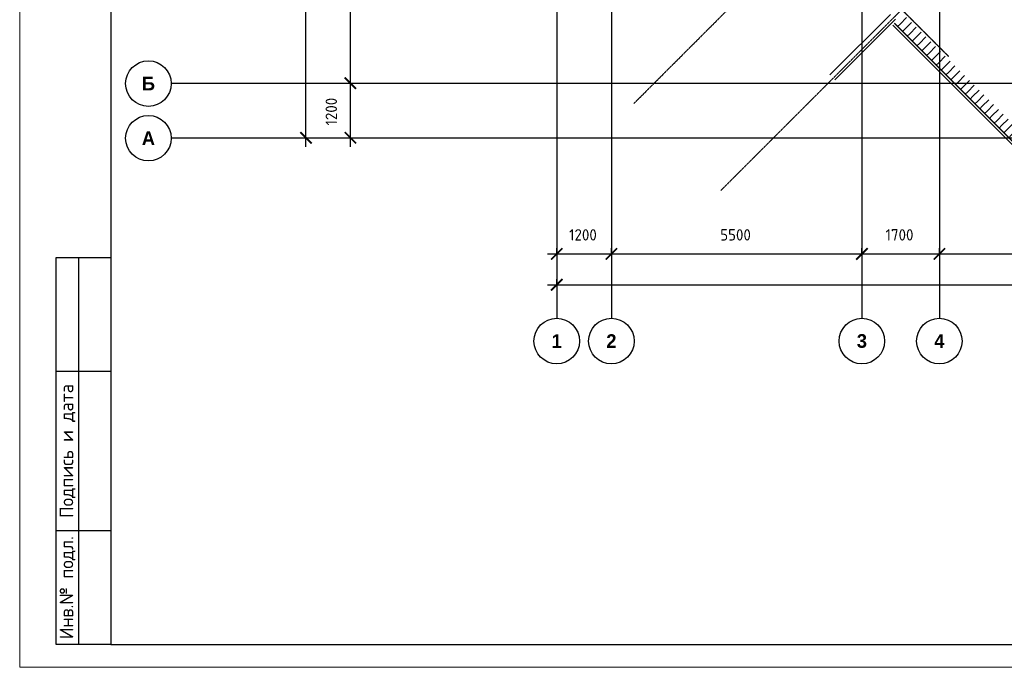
# Model space of a CAD drawing. Header units: millimetres. Extents: x 130535 to 1380046, y -52734 to 121434.
# Tile 2 of 64: x 213936 to 235554, y -52734 to -38515. Entities that reach past the tile are written whole.
import ezdxf
from ezdxf.enums import TextEntityAlignment as Align

# ---------------------------------------------------------------- set-up
doc = ezdxf.new("R2010")
doc.units = ezdxf.units.MM
doc.linetypes.add('______5', pattern=[1.1, 0.8, -0.1, 0.1, -0.1])
doc.linetypes.add('DASHDOT_axis', pattern=[24, 20, -1.5, 1, -1.5])
doc.layers.get('DEFPOINTS').update_dxf_attribs({"color": 1, "lineweight": 0})
for name, color, linetype, lineweight in [('Общий01', 7, 'Continuous', 13), ('Оси', 40, '______5', 18), ('Текст', 7, 'Continuous', 25), ('ТОНКИЕ', 7, 'Continuous', 9)]:
    doc.layers.add(name, color=color, linetype=linetype, lineweight=lineweight)
doc.layers.add('Стена_ бетон несущ.', color=7, linetype='Continuous', lineweight=70, true_color=0xb4b496)
doc.layers.add('ТОЛСТЫЕ_ОСНОВНЫЕ', color=6, linetype='Continuous')
doc.styles.add('Century Gothic', font='GOTHIC.TTF')
doc.styles.add('GOST-2.304_Type-B', font='GOST Common.ttf')
doc.styles.add('style1', font='GOST Common.ttf', dxfattribs={"height": 500})
doc.dimstyles.new('СПДС', dxfattribs={"dimscale": 100, "dimtxt": 2.5, "dimasz": 2.5, "dimexe": 1.25, "dimexo": 0, "dimtad": 1, "dimdec": 0, "dimtxsty": 'GOST-2.304_Type-B', "dimblk": 'ARCHTICK', "dimcen": 2.5, "dimdle": 2, "dimadec": 0, "dimazin": 2, "dimtfac": 0.75, "dimtdec": 0, "dimtmove": 1, "dimatfit": 3, "dimfxl": 1, "dimtolj": 1, "dimarcsym": 1})
pattern_1 = [(45, (387224.73, -49905.4), (-212.13203, 212.13203), []), (45, (387118.66, -49799.32), (-212.13203, 212.13203), [])]

# ---------------------------------------------------------------- blocks, each defined once
blk = doc.blocks.new('*U26')
at = {"layer": 'ТОЛСТЫЕ_ОСНОВНЫЕ'}
for p, q in [((8, 5), (8, 90)), ((8, 90), (20, 90)), ((13, 5), (13, 90)), ((8, 65), (20, 65)), ((8, 30), (20, 30)), ((20, 5), (8, 5))]:
    blk.add_line(p, q, dxfattribs=at)
at = {"layer": 'ТОЛСТЫЕ_ОСНОВНЫЕ', "color": 6}
blk.add_lwpolyline([(20, 5), (836, 5), (836, 589), (20, 589)], close=True, dxfattribs=at)
at = {"layer": 'ТОНКИЕ'}
blk.add_lwpolyline([(0, 0), (841, 0), (841, 594), (0, 594)], close=True, dxfattribs=at)
at = {"layer": 'Текст', "style": 'style1'}
for s, p in [('Подпись и дата', (10.5, 47.5)), ('Инв.№ подл.', (10.5, 17.5))]:
    blk.add_text(s, height=3, rotation=90, dxfattribs=at).set_placement(p, align=Align.MIDDLE)
blk = doc.blocks.new('NSY101')
at = {"color": 0, "linetype": 'ByBlock', "lineweight": -2}
blk.add_circle((0, 0), 0.05, dxfattribs=at)
blk = doc.blocks.new('СЛОЖНЫЙ_ОБЪЕКТ_1')
at = {"layer": 'Оси', "color": 16, "linetype": 'Continuous', "lineweight": 25, "transparency": 33554687, "xscale": 9.999999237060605, "yscale": 9.999999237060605, "zscale": 9.999999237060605}
blk.add_blockref('NSY101', (-172.47, 8.788), dxfattribs=at)
at = {"layer": 'Оси', "color": 16, "linetype": 'Continuous', "lineweight": 25, "transparency": 33554687, "insert": (-172.47, 8.788), "char_height": 0.3, "width": 0.46, "attachment_point": 5, "style": 'Century Gothic'}
blk.add_mtext('\\A1;{\\fCentury Gothic|i0|b1;\\H0.300000;\\W1.000000;\\C16;А}\\P', dxfattribs=at)
blk = doc.blocks.new('СЛОЖНЫЙ_ОБЪЕКТ_2')
at = {"layer": 'Оси', "color": 16, "linetype": 'Continuous', "lineweight": 25, "transparency": 33554687, "xscale": 9.999999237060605, "yscale": 9.999999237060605, "zscale": 9.999999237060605}
blk.add_blockref('NSY101', (-172.47, 9.988), dxfattribs=at)
at = {"layer": 'Оси', "color": 16, "linetype": 'Continuous', "lineweight": 25, "transparency": 33554687, "insert": (-172.47, 9.988), "char_height": 0.3, "width": 0.39, "attachment_point": 5, "style": 'Century Gothic'}
blk.add_mtext('\\A1;{\\fCentury Gothic|i0|b1;\\H0.300000;\\W1.000000;\\C16;Б}\\P', dxfattribs=at)
blk = doc.blocks.new('_ArchTick')
at = {"color": 0, "linetype": 'ByBlock', "const_width": 0.15}
blk.add_lwpolyline([(-0.5, -0.5), (0.5, 0.5)], dxfattribs=at)
blk = doc.blocks.new('*D177')
at = {"layer": 'DEFPOINTS', "color": 0, "linetype": 'Continuous', "lineweight": 0, "transparency": 16777216}
for p in [(225728, -44335), (250778, -44335), (250778, -44335)]:
    blk.add_point(p, dxfattribs=at)
at = {"layer": 'Оси', "color": 0, "linetype": 'Continuous', "lineweight": -2, "transparency": 16777216}
for p, q in [((225728, -44335), (225728, -44210)), ((250778, -44335), (250778, -44210)), ((225528, -44335), (250978, -44335))]:
    blk.add_line(p, q, dxfattribs=at)
at = {"layer": 'Оси', "color": 0, "linetype": 'Continuous', "lineweight": -2, "transparency": 16777216, "xscale": 250, "yscale": 250, "zscale": 250, "rotation": 180}
blk.add_blockref('_ArchTick', (225728, -44335), dxfattribs=at)
at = {"layer": 'Оси', "color": 0, "linetype": 'Continuous', "lineweight": -2, "transparency": 16777216, "xscale": 250, "yscale": 250, "zscale": 250}
blk.add_blockref('_ArchTick', (250778, -44335), dxfattribs=at)
at = {"layer": 'Оси', "color": 0, "linetype": 'Continuous', "lineweight": 13, "transparency": 16777216, "insert": (238220, -43916), "char_height": 250, "width": 104.17, "attachment_point": 5, "style": 'GOST-2.304_Type-B'}
blk.add_mtext('\\A1;25050', dxfattribs=at)
blk = doc.blocks.new('СЛОЖНЫЙ_ОБЪЕКТ_55')
at = {"layer": 'Оси', "color": 16, "linetype": 'Continuous', "lineweight": 25, "transparency": 33554687, "xscale": 9.999999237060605, "yscale": 9.999999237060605, "zscale": 9.999999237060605}
blk.add_blockref('NSY101', (-161.505, 1.401), dxfattribs=at)
at = {"layer": 'Оси', "color": 16, "linetype": 'Continuous', "lineweight": 25, "transparency": 33554687, "insert": (-161.505, 1.401), "char_height": 0.3, "width": 0.385, "attachment_point": 5, "style": 'Century Gothic'}
blk.add_mtext('\\A1;{\\fCentury Gothic|i0|b1;\\H0.300000;\\W1.000000;\\C16;1}\\P', dxfattribs=at)
blk = doc.blocks.new('СЛОЖНЫЙ_ОБЪЕКТ_56')
at = {"layer": 'Оси', "color": 16, "linetype": 'Continuous', "lineweight": 25, "transparency": 33554687, "xscale": 9.999999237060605, "yscale": 9.999999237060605, "zscale": 9.999999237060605}
blk.add_blockref('NSY101', (-160.305, 1.401), dxfattribs=at)
at = {"layer": 'Оси', "color": 16, "linetype": 'Continuous', "lineweight": 25, "transparency": 33554687, "insert": (-160.305, 1.401), "char_height": 0.3, "width": 0.385, "attachment_point": 5, "style": 'Century Gothic'}
blk.add_mtext('\\A1;{\\fCentury Gothic|i0|b1;\\H0.300000;\\W1.000000;\\C16;2}\\P', dxfattribs=at)
blk = doc.blocks.new('СЛОЖНЫЙ_ОБЪЕКТ_57')
at = {"layer": 'Оси', "color": 16, "linetype": 'Continuous', "lineweight": 25, "transparency": 33554687, "xscale": 9.999999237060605, "yscale": 9.999999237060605, "zscale": 9.999999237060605}
blk.add_blockref('NSY101', (-154.805, 1.401), dxfattribs=at)
at = {"layer": 'Оси', "color": 16, "linetype": 'Continuous', "lineweight": 25, "transparency": 33554687, "insert": (-154.805, 1.401), "char_height": 0.3, "width": 0.385, "attachment_point": 5, "style": 'Century Gothic'}
blk.add_mtext('\\A1;{\\fCentury Gothic|i0|b1;\\H0.300000;\\W1.000000;\\C16;3}\\P', dxfattribs=at)
blk = doc.blocks.new('СЛОЖНЫЙ_ОБЪЕКТ_58')
at = {"layer": 'Оси', "color": 16, "linetype": 'Continuous', "lineweight": 25, "transparency": 33554687, "xscale": 9.999999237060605, "yscale": 9.999999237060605, "zscale": 9.999999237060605}
blk.add_blockref('NSY101', (-153.105, 1.401), dxfattribs=at)
at = {"layer": 'Оси', "color": 16, "linetype": 'Continuous', "lineweight": 25, "transparency": 33554687, "insert": (-153.105, 1.401), "char_height": 0.3, "width": 0.385, "attachment_point": 5, "style": 'Century Gothic'}
blk.add_mtext('\\A1;{\\fCentury Gothic|i0|b1;\\H0.300000;\\W1.000000;\\C16;4}\\P', dxfattribs=at)
blk = doc.blocks.new('*D178')
at = {"layer": 'DEFPOINTS', "color": 0, "linetype": 'Continuous', "lineweight": 0, "transparency": 16777216}
for p in [(220222, -16009), (220222, -16009), (220222, -41109)]:
    blk.add_point(p, dxfattribs=at)
at = {"layer": 'Оси', "color": 0, "linetype": 'Continuous', "lineweight": -2, "transparency": 16777216}
for p, q in [((220222, -41309), (220222, -15809)), ((220222, -16009), (220347, -16009)), ((220222, -41109), (220347, -41109))]:
    blk.add_line(p, q, dxfattribs=at)
at = {"layer": 'Оси', "color": 0, "linetype": 'Continuous', "lineweight": -2, "transparency": 16777216, "xscale": 250, "yscale": 250, "zscale": 250}
for p, rotation in [((220222, -16009), 90), ((220222, -41109), 270)]:
    blk.add_blockref('_ArchTick', p, dxfattribs=dict(at, rotation=rotation))
at = {"layer": 'Оси', "color": 0, "linetype": 'Continuous', "lineweight": 13, "transparency": 16777216, "insert": (219803, -28591), "char_height": 250, "width": 104.17, "attachment_point": 5, "rotation": 90, "style": 'GOST-2.304_Type-B'}
blk.add_mtext('\\A1;25100', dxfattribs=at)
blk = doc.blocks.new('*D116')
at = {"layer": 'DEFPOINTS', "color": 0, "linetype": 'Continuous', "lineweight": 0, "transparency": 16777216}
for p in [(221197, -39909), (221197, -39909), (221197, -41109)]:
    blk.add_point(p, dxfattribs=at)
at = {"layer": 'Оси', "color": 0, "linetype": 'Continuous', "lineweight": -2, "transparency": 16777216}
for p, q in [((221197, -41309), (221197, -39709)), ((221197, -39909), (221322, -39909)), ((221197, -41109), (221322, -41109))]:
    blk.add_line(p, q, dxfattribs=at)
at = {"layer": 'Оси', "color": 0, "linetype": 'Continuous', "lineweight": -2, "transparency": 16777216, "xscale": 250, "yscale": 250, "zscale": 250}
for p, rotation in [((221197, -39909), 90), ((221197, -41109), 270)]:
    blk.add_blockref('_ArchTick', p, dxfattribs=dict(at, rotation=rotation))
at = {"layer": 'Оси', "color": 0, "linetype": 'Continuous', "lineweight": 13, "transparency": 16777216, "insert": (220778, -40534), "char_height": 250, "width": 83.33, "attachment_point": 5, "rotation": 90, "style": 'GOST-2.304_Type-B'}
blk.add_mtext('\\A1;1200', dxfattribs=at)
blk = doc.blocks.new('*D117')
at = {"layer": 'DEFPOINTS', "color": 0, "linetype": 'Continuous', "lineweight": 0, "transparency": 16777216}
for p in [(221197, -34409), (221197, -34409), (221197, -39909)]:
    blk.add_point(p, dxfattribs=at)
at = {"layer": 'Оси', "color": 0, "linetype": 'Continuous', "lineweight": -2, "transparency": 16777216}
for p, q in [((221197, -40109), (221197, -34209)), ((221197, -34409), (221322, -34409)), ((221197, -39909), (221322, -39909))]:
    blk.add_line(p, q, dxfattribs=at)
at = {"layer": 'Оси', "color": 0, "linetype": 'Continuous', "lineweight": -2, "transparency": 16777216, "xscale": 250, "yscale": 250, "zscale": 250}
for p, rotation in [((221197, -34409), 90), ((221197, -39909), 270)]:
    blk.add_blockref('_ArchTick', p, dxfattribs=dict(at, rotation=rotation))
at = {"layer": 'Оси', "color": 0, "linetype": 'Continuous', "lineweight": 13, "transparency": 16777216, "insert": (220778, -37184), "char_height": 250, "width": 83.33, "attachment_point": 5, "rotation": 90, "style": 'GOST-2.304_Type-B'}
blk.add_mtext('\\A1;5500', dxfattribs=at)
blk = doc.blocks.new('*D140')
at = {"layer": 'DEFPOINTS', "color": 0, "linetype": 'Continuous', "lineweight": 0, "transparency": 16777216}
for p in [(225728, -43658), (226928, -43658), (226928, -43658)]:
    blk.add_point(p, dxfattribs=at)
at = {"layer": 'Оси', "color": 0, "linetype": 'Continuous', "lineweight": -2, "transparency": 16777216}
for p, q in [((225528, -43658), (227128, -43658)), ((225728, -43658), (225728, -43533)), ((226928, -43658), (226928, -43533))]:
    blk.add_line(p, q, dxfattribs=at)
at = {"layer": 'Оси', "color": 0, "linetype": 'Continuous', "lineweight": -2, "transparency": 16777216, "xscale": 250, "yscale": 250, "zscale": 250, "rotation": 180}
blk.add_blockref('_ArchTick', (225728, -43658), dxfattribs=at)
at = {"layer": 'Оси', "color": 0, "linetype": 'Continuous', "lineweight": -2, "transparency": 16777216, "xscale": 250, "yscale": 250, "zscale": 250}
blk.add_blockref('_ArchTick', (226928, -43658), dxfattribs=at)
at = {"layer": 'Оси', "color": 0, "linetype": 'Continuous', "lineweight": 13, "transparency": 16777216, "insert": (226303, -43239), "char_height": 250, "width": 83.33, "attachment_point": 5, "style": 'GOST-2.304_Type-B'}
blk.add_mtext('\\A1;1200', dxfattribs=at)
blk = doc.blocks.new('*D141')
at = {"layer": 'DEFPOINTS', "color": 0, "linetype": 'Continuous', "lineweight": 0, "transparency": 16777216}
for p in [(226928, -43658), (232428, -43658), (232428, -43658)]:
    blk.add_point(p, dxfattribs=at)
at = {"layer": 'Оси', "color": 0, "linetype": 'Continuous', "lineweight": -2, "transparency": 16777216}
for p, q in [((226728, -43658), (232628, -43658)), ((226928, -43658), (226928, -43533)), ((232428, -43658), (232428, -43533))]:
    blk.add_line(p, q, dxfattribs=at)
at = {"layer": 'Оси', "color": 0, "linetype": 'Continuous', "lineweight": -2, "transparency": 16777216, "xscale": 250, "yscale": 250, "zscale": 250, "rotation": 180}
blk.add_blockref('_ArchTick', (226928, -43658), dxfattribs=at)
at = {"layer": 'Оси', "color": 0, "linetype": 'Continuous', "lineweight": -2, "transparency": 16777216, "xscale": 250, "yscale": 250, "zscale": 250}
blk.add_blockref('_ArchTick', (232428, -43658), dxfattribs=at)
at = {"layer": 'Оси', "color": 0, "linetype": 'Continuous', "lineweight": 13, "transparency": 16777216, "insert": (229653, -43239), "char_height": 250, "width": 83.33, "attachment_point": 5, "style": 'GOST-2.304_Type-B'}
blk.add_mtext('\\A1;5500', dxfattribs=at)
blk = doc.blocks.new('*D142')
at = {"layer": 'DEFPOINTS', "color": 0, "linetype": 'Continuous', "lineweight": 0, "transparency": 16777216}
for p in [(232428, -43658), (234128, -43658), (234128, -43658)]:
    blk.add_point(p, dxfattribs=at)
at = {"layer": 'Оси', "color": 0, "linetype": 'Continuous', "lineweight": -2, "transparency": 16777216}
for p, q in [((232228, -43658), (234328, -43658)), ((232428, -43658), (232428, -43533)), ((234128, -43658), (234128, -43533))]:
    blk.add_line(p, q, dxfattribs=at)
at = {"layer": 'Оси', "color": 0, "linetype": 'Continuous', "lineweight": -2, "transparency": 16777216, "xscale": 250, "yscale": 250, "zscale": 250, "rotation": 180}
blk.add_blockref('_ArchTick', (232428, -43658), dxfattribs=at)
at = {"layer": 'Оси', "color": 0, "linetype": 'Continuous', "lineweight": -2, "transparency": 16777216, "xscale": 250, "yscale": 250, "zscale": 250}
blk.add_blockref('_ArchTick', (234128, -43658), dxfattribs=at)
at = {"layer": 'Оси', "color": 0, "linetype": 'Continuous', "lineweight": 13, "transparency": 16777216, "insert": (233253, -43239), "char_height": 250, "width": 83.33, "attachment_point": 5, "style": 'GOST-2.304_Type-B'}
blk.add_mtext('\\A1;1700', dxfattribs=at)
blk = doc.blocks.new('*D143')
at = {"layer": 'DEFPOINTS', "color": 0, "linetype": 'Continuous', "lineweight": 0, "transparency": 16777216}
for p in [(234128, -43658), (239628, -43658), (239628, -43658)]:
    blk.add_point(p, dxfattribs=at)
at = {"layer": 'Оси', "color": 0, "linetype": 'Continuous', "lineweight": -2, "transparency": 16777216}
for p, q in [((233928, -43658), (239828, -43658)), ((234128, -43658), (234128, -43533)), ((239628, -43658), (239628, -43533))]:
    blk.add_line(p, q, dxfattribs=at)
at = {"layer": 'Оси', "color": 0, "linetype": 'Continuous', "lineweight": -2, "transparency": 16777216, "xscale": 250, "yscale": 250, "zscale": 250, "rotation": 180}
blk.add_blockref('_ArchTick', (234128, -43658), dxfattribs=at)
at = {"layer": 'Оси', "color": 0, "linetype": 'Continuous', "lineweight": -2, "transparency": 16777216, "xscale": 250, "yscale": 250, "zscale": 250}
blk.add_blockref('_ArchTick', (239628, -43658), dxfattribs=at)
at = {"layer": 'Оси', "color": 0, "linetype": 'Continuous', "lineweight": 13, "transparency": 16777216, "insert": (236853, -43239), "char_height": 250, "width": 83.33, "attachment_point": 5, "style": 'GOST-2.304_Type-B'}
blk.add_mtext('\\A1;5500', dxfattribs=at)

msp = doc.modelspace()

# ---------------------------------------------------------------- hatches: boundary and pattern name
at = {"layer": 'Общий01', "linetype": 'Continuous', "lineweight": 13, "transparency": 33554687}
h = msp.add_hatch(dxfattribs=at)
h.set_pattern_fill('__________6', scale=100, style=0, pattern_type=2)
h.set_pattern_definition([(45, (387224.73, -49905.39), (-106.06602, 106.06602), []), (135, (387224.73, -49905.39), (-106.06602, -106.06602), [])])
h.paths.add_polyline_path([(235983.2, -41438.5), (237997.8, -41438.5), (237997.8, -40188.5), (243997.8, -40188.5), (243997.8, -41438.5), (244527.8, -41438.5), (244527.8, -41358.5), (244077.8, -41358.5), (244077.8, -40108.5), (237917.8, -40108.5), (237917.8, -41358.5), (236016.4, -41358.5), (233197.6, -38539.8), (233141, -38596.3)], flags=0)
at = {"layer": 'Стена_ бетон несущ.', "linetype": 'Continuous', "lineweight": 35, "transparency": 33554687}
h = msp.add_hatch(dxfattribs=at)
h.set_pattern_fill('__________5', scale=100, style=0, pattern_type=2)
h.set_pattern_definition(pattern_1)
h.paths.add_polyline_path([(233056.2, -38398.3), (231726.8, -39727.7), (231868.2, -39869.1), (233197.6, -38539.7)], flags=0)
h = msp.add_hatch(dxfattribs=at)
h.set_pattern_fill('__________5', scale=100, style=0, pattern_type=2)
h.set_pattern_definition(pattern_1)
h.paths.add_polyline_path([(236099.2, -41158.5), (233339, -38398.3), (233197.6, -38539.8), (236016.4, -41358.5)], flags=0)

# ---------------------------------------------------------------- linework, layer by layer
at = {"color": 7, "linetype": 'DASHDOT_axis'}
for p, q in [((225727.8, 5808.8), (225727.8, -45070.9)), ((226927.8, 5808.8), (226927.8, -45070.9)), ((232427.8, 5808.8), (232427.8, -45070.9)), ((234127.8, 5808.8), (234127.8, -45070.9)), ((254384.6, -13392.3), (227418.9, -40358)), ((256294.1, -15301.8), (229328.4, -42267.5)), ((217262.6, -39908.5), (295644.3, -39908.5)), ((217262.6, -41108.5), (295644.3, -41108.5))]:
    msp.add_line(p, q, dxfattribs=at)
at = {"layer": 'Общий01', "color": 7, "linetype": 'Continuous', "lineweight": 25, "transparency": 33554687}
for p, q in [((235962.5, -41488.5), (233105.7, -38631.7)), ((235983.2, -41438.5), (233141, -38596.3))]:
    msp.add_line(p, q, dxfattribs=at)
at = {"layer": 'Оси', "color": 7, "linetype": '______5', "lineweight": 25, "transparency": 33554687}
msp.add_line((223855.3, -28843.9), (234326.5, -39315.1), dxfattribs=at)

# ---------------------------------------------------------------- block references
at = {"color": 7, "xscale": 100, "yscale": 100, "zscale": 100}
msp.add_blockref('*U26', (213936.3, -52733.6), dxfattribs=at)
at = {"layer": 'Оси', "color": 7, "linetype": 'Continuous', "lineweight": 25, "transparency": 33554687, "xscale": 1000, "yscale": 1000, "zscale": 1000}
for name, p in [('СЛОЖНЫЙ_ОБЪЕКТ_2', (389232.8, -49905.4)), ('СЛОЖНЫЙ_ОБЪЕКТ_1', (389232.8, -49905.4)), ('СЛОЖНЫЙ_ОБЪЕКТ_55', (387232.5, -46972.2)), ('СЛОЖНЫЙ_ОБЪЕКТ_56', (387232.5, -46972.2)), ('СЛОЖНЫЙ_ОБЪЕКТ_57', (387232.5, -46972.2)), ('СЛОЖНЫЙ_ОБЪЕКТ_58', (387232.5, -46972.2))]:
    msp.add_blockref(name, p, dxfattribs=at)

# ---------------------------------------------------------------- dimensions: what is measured, and where the dimension line sits
at = {"layer": 'Оси', "color": 7, "linetype": 'Continuous', "lineweight": 13, "transparency": 33554687}
for base, p1, p2, picture, middle in [((220221.7, -16008.5), (220221.7, -41108.5), (220221.7, -16008.5), '*D178', (219990.4, -28591.1)), ((221197.1, -34408.5), (221197.1, -39908.5), (221197.1, -34408.5), '*D117', (220965.8, -37183.7)), ((221197.1, -39908.5), (221197.1, -41108.5), (221197.1, -39908.5), '*D116', (220965.8, -40533.7))]:
    dim = msp.add_linear_dim(base=base, p1=p1, p2=p2, angle=90, dimstyle='СПДС', override={"dimtxt": 2.5, "dimgap": 0.625}, dxfattribs=at)
    dim.commit()
    dim.dimension.update_dxf_attribs({"geometry": picture, "text_midpoint": middle, "dimtype": 160})
for base, p1, p2, picture, middle in [((226927.8, -43658.1), (225727.8, -43658.1), (226927.8, -43658.1), '*D140', (226302.6, -43426.9)), ((232427.8, -43658.1), (226927.8, -43658.1), (232427.8, -43658.1), '*D141', (229652.6, -43426.9)), ((234127.8, -43658.1), (232427.8, -43658.1), (234127.8, -43658.1), '*D142', (233252.6, -43426.9)), ((239627.8, -43658.1), (234127.8, -43658.1), (239627.8, -43658.1), '*D143', (236852.6, -43426.9)), ((250777.8, -44334.8), (225727.8, -44334.8), (250777.8, -44334.8), '*D177', (238220.2, -44103.5))]:
    dim = msp.add_linear_dim(base=base, p1=p1, p2=p2, dimstyle='СПДС', override={"dimtxt": 2.5, "dimgap": 0.625}, dxfattribs=at)
    dim.commit()
    dim.dimension.update_dxf_attribs({"geometry": picture, "text_midpoint": middle, "dimtype": 160})

doc.saveas('drawing.dxf')
